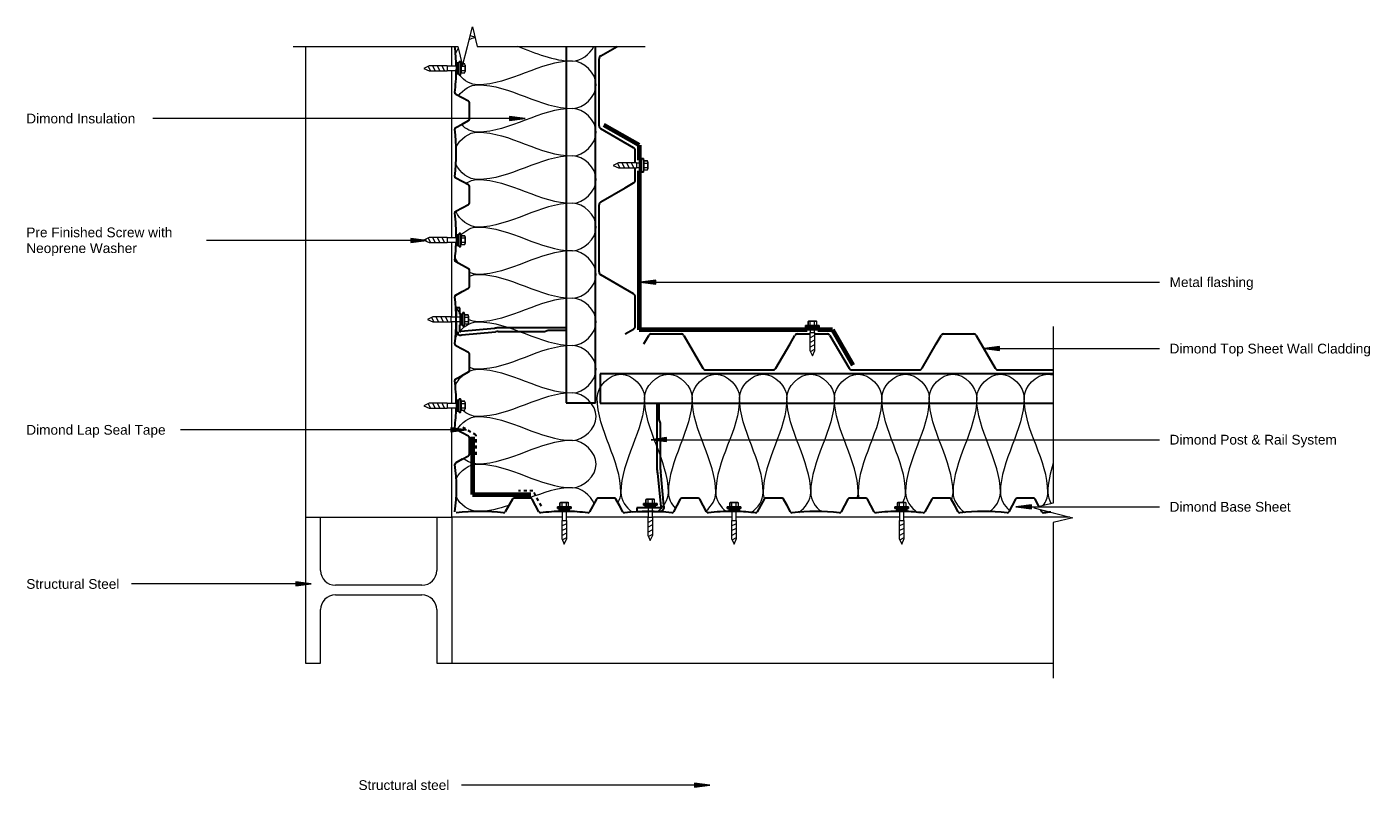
# Model space of a CAD drawing. Header units: millimetres. Extents: x -5292 to -3911, y 2774 to 3558.
import ezdxf

# ---------------------------------------------------------------- set-up
doc = ezdxf.new("R2010")
doc.units = ezdxf.units.MM
doc.linetypes.add('Dash', pattern=[6.35, 3.175, -3.175])
for name, color, linetype, lineweight in [('A-DETL', 7, 'Continuous', 18), ('A-DETL-GENF', 7, 'Continuous', 9), ('A-DETL-THIN', 7, 'Continuous', 9), ('G-ANNO-TEXT', 7, 'Continuous', 9)]:
    doc.layers.add(name, color=color, linetype=linetype, lineweight=lineweight)
doc.styles.add('Arial', font='arial.ttf', dxfattribs={"height": 10})

# ---------------------------------------------------------------- blocks, each defined once
blk = doc.blocks.new('Dimond AshGrid Section Post _ Rail System - Dimond AshGrid Section Post _ Rail System-1987204-ASC - Internal Corner Detail')
at = {"layer": 'A-DETL-GENF', "lineweight": 30}
for p, q in [((8.7, 112.7), (8.7, 43)), ((11, 94.2), (11, 112.7)), ((12.3, 90.6), (11, 94.2)), ((12.3, 43), (12.3, 90.6)), ((9.3, 39.1), (12.6, 4.6)), ((16, 5.6), (12.7, 40.1)), ((-5.5, 3.5), (-11.8, 3.5)), ((-11.8, 3.5), (-11.8, 0)), ((-11.8, 0), (-2.3, 0)), ((2.2, 0), (11.8, 0)), ((11.8, 3.5), (5.5, 3.5))]:
    blk.add_line(p, q, dxfattribs=at)
for centre, radius, start, end in [((22, 43), 13.2, 180, 197), ((22, 43), 9.64, 180, 197), ((11.8, 4.4), 4.36, 270, 17), ((11.8, 4.4), 0.816, 270, 17)]:
    blk.add_arc(centre, radius, start, end, dxfattribs=at)
blk = doc.blocks.new('Dimond AshGrid Section Post _ Rail System - Dimond AshGrid Section Post _ Rail System-V1-ASC - Internal Corner Detail')
at = {"layer": 'A-DETL-GENF', "lineweight": 30}
for p, q in [((8.7, 111.3), (8.7, 43)), ((11, 94.2), (11, 111.3)), ((12.3, 90.6), (11, 94.2)), ((12.3, 43), (12.3, 90.6)), ((9.3, 39.1), (12.6, 4.6)), ((16, 5.6), (12.7, 40.1)), ((-3.7, 3.5), (-11.8, 3.5)), ((-11.8, 3.5), (-11.8, 0)), ((-11.8, 0), (-0.4, 0)), ((4.1, 0), (11.8, 0)), ((11.8, 3.5), (7.3, 3.5))]:
    blk.add_line(p, q, dxfattribs=at)
for centre, radius, start, end in [((22, 43), 13.2, 180, 197), ((22, 43), 9.64, 180, 197), ((11.8, 4.4), 4.36, 270, 17), ((11.8, 4.4), 0.816, 270, 17)]:
    blk.add_arc(centre, radius, start, end, dxfattribs=at)
blk = doc.blocks.new('Dimond AshGrid Post _ Rail Base 2 - Dimond AshGrid Post _ Rail Base 2-2120777-ASC - Internal Corner Detail')
at = {"layer": 'A-DETL-GENF', "lineweight": 30}
for p, q in [((261.7, 0), (-104.2, 0)), ((261.7, -30), (261.7, 0)), ((-104.2, -30), (261.7, -30))]:
    blk.add_line(p, q, dxfattribs=at)
blk = doc.blocks.new('Dimond AshGrid Post _ Rail Base 2 - Dimond AshGrid Post _ Rail Base 2-2120724-ASC - Internal Corner Detail')
at = {"layer": 'A-DETL-GENF', "lineweight": 30}
for p, q in [((211.4, 0), (-253.5, 0)), ((-253.5, 0), (-253.5, -30)), ((-253.5, -30), (211.4, -30))]:
    blk.add_line(p, q, dxfattribs=at)
blk = doc.blocks.new('bb900 - Dimond Brownbuilt 900 roofing _specify thickness and coating_-2039566-ASC - Internal Corner Detail')
at = {"layer": 'A-DETL-GENF', "lineweight": 30}
for p, q in [((0, 26.8), (5, 35.4)), ((7.6, 37), (38.4, 37)), ((41, 35.4), (60.5, 1.9)), ((150, 26.8), (155, 35.4)), ((157.6, 37), (170.4, 37)), ((175.5, 37), (188.4, 37)), ((191, 35.4), (210.5, 1.9)), ((300, 26.8), (305, 35.4)), ((307.6, 37), (338.4, 37)), ((341, 35.4), (360.5, 1.9)), ((135.5, 1.9), (150, 26.8)), ((285.5, 1.9), (300, 26.8)), ((63.6, 0), (132.4, 0)), ((213.6, 0), (282.4, 0)), ((363.6, 0), (420.1, 0))]:
    blk.add_line(p, q, dxfattribs=at)
for centre, radius, start, end in [((7.7, 34), 3, 91.5404, 152.1895), ((38.3, 34), 3, 27.8105, 88.4596), ((157.7, 34), 3, 91.5404, 152.1895), ((188.3, 34), 3, 27.8105, 88.4596), ((307.6, 34), 3, 91.5404, 152.1895), ((338.3, 34), 3, 27.8105, 88.4596), ((63.6, 3.5), 3.5, 207.7904, 270), ((132.4, 3.5), 3.5, 270, 332.2096), ((213.6, 3.5), 3.5, 207.7904, 270), ((282.4, 3.5), 3.5, 270, 332.2096), ((363.6, 3.5), 3.5, 207.7904, 270)]:
    blk.add_arc(centre, radius, start, end, dxfattribs=at)
blk = doc.blocks.new('bb900 - Dimond Brownbuilt 900 roofing _specify thickness and coating_-2039830-ASC - Internal Corner Detail')
at = {"layer": 'A-DETL-GENF', "lineweight": 30}
for p, q in [((63.6, 0), (132.4, 0)), ((213.6, 0), (282.4, 0)), ((41, -35.4), (60.5, -1.9)), ((135.5, -1.9), (150, -26.8)), ((191, -35.4), (210.5, -1.9)), ((285.5, -1.9), (295.1, -18.4)), ((0, -26.8), (5, -35.4)), ((150, -26.8), (155, -35.4)), ((7.6, -37), (38.4, -37)), ((157.6, -37), (170.4, -37)), ((175.5, -37), (188.4, -37))]:
    blk.add_line(p, q, dxfattribs=at)
for centre, radius, start, end in [((63.6, -3.5), 3.5, 90, 152.2096), ((132.4, -3.5), 3.5, 27.7904, 90), ((213.6, -3.5), 3.5, 90, 152.2096), ((282.4, -3.5), 3.5, 27.7904, 90), ((7.7, -34), 3, 207.8105, 268.4596), ((38.3, -34), 3, 271.5404, 332.1895), ((157.7, -34), 3, 207.8105, 268.4596), ((188.3, -34), 3, 271.5404, 332.1895)]:
    blk.add_arc(centre, radius, start, end, dxfattribs=at)
blk = doc.blocks.new('Detail-Screws-12Gx45mmTek screw 30mm1 - Prefinished screw with neoprene washer-2067771-ASC - Internal Corner Detail')
at = {"layer": 'A-DETL-GENF'}
blk.add_hatch(color=256, dxfattribs=at).paths.add_polyline_path([(-5.5, 0), (5.5, 0), (5.5, 3), (-5.5, 3)])
for p, q in [((-4.5, 5), (-7, 4.5)), ((-7, 4.5), (-4.5, 5)), ((-7, 4.5), (-7, 3)), ((-7, 3), (-7, 4.5)), ((-7, 4.5), (7, 4.5)), ((-7, 3), (-5.5, 3)), ((-5.5, 3), (-7, 3)), ((5.5, 3), (-5.5, 3)), ((-5.5, 3), (-5.5, 0)), ((-5.5, 0), (5.5, 0)), ((-4.5, 8.7), (-4.5, 5)), ((-4.5, 5), (-4.5, 8.7)), ((-4.5, 5), (4.5, 5)), ((3.4, 9), (-3.4, 9)), ((-3.4, 9), (3.4, 9)), ((-2.3, 0), (-2.3, -2.5)), ((-2.3, 5), (-2.3, 8.7)), ((2.2, 5), (2.2, 8.7)), ((2.2, -2.5), (2.2, 0)), ((4.5, 5), (4.5, 8.7)), ((4.5, 5), (4.5, 8.7)), ((7, 4.5), (4.5, 5)), ((7, 4.5), (4.5, 5)), ((5.5, 3), (7, 3)), ((7, 3), (5.5, 3)), ((5.5, 0), (5.5, 3)), ((7, 3), (7, 4.5)), ((7, 4.5), (7, 3)), ((-2.3, -2.5), (-2.6, -2.5)), ((-2.6, -2.5), (-2.6, -21)), ((-2.6, -8), (2.5, -5.3)), ((-2.6, -12.8), (2.5, -10.1)), ((-2.3, -2.5), (2.2, -2.5)), ((2.5, -2.5), (2.2, -2.5)), ((2.5, -21), (2.5, -2.5)), ((-2.6, -17.6), (2.5, -14.9)), ((-2.6, -21), (0, -26.5)), ((-2, -22.2), (2.5, -19.8)), ((0, -26.5), (2.5, -21))]:
    blk.add_line(p, q, dxfattribs=at)
for centre, radius, start, end in [((-3.4, 6.9), 2.13, 90, 121.8908), ((-3.4, 6.9), 2.13, 58.1092, 121.8908), ((0, 1), 8.04, 73.7398, 106.2602), ((3.4, 6.9), 2.13, 58.1092, 121.8908), ((3.4, 6.9), 2.13, 58.1092, 90)]:
    blk.add_arc(centre, radius, start, end, dxfattribs=at)
blk = doc.blocks.new('Detail-Screws-12Gx45mmTek screw 30mm1 - Prefinished screw with neoprene washer-2085134-ASC - Internal Corner Detail')
at = {"layer": 'A-DETL-GENF'}
blk.add_hatch(color=256, dxfattribs=at).paths.add_polyline_path([(-5.5, 0), (5.5, 0), (5.5, 3), (-5.5, 3)])
for p, q in [((-4.5, 5), (-7, 4.5)), ((-7, 4.5), (-4.5, 5)), ((-7, 4.5), (-7, 3)), ((-7, 3), (-7, 4.5)), ((-7, 4.5), (7, 4.5)), ((-7, 3), (-5.5, 3)), ((-5.5, 3), (-7, 3)), ((5.5, 3), (-5.5, 3)), ((-5.5, 3), (-5.5, 0)), ((-5.5, 0), (5.5, 0)), ((-4.5, 8.7), (-4.5, 5)), ((-4.5, 5), (-4.5, 8.7)), ((-4.5, 5), (4.5, 5)), ((3.4, 9), (-3.4, 9)), ((-3.4, 9), (3.4, 9)), ((-2.3, 0), (-2.3, -9.5)), ((-2.3, 5), (-2.3, 8.7)), ((2.2, 5), (2.2, 8.7)), ((2.2, -9.5), (2.2, 0)), ((4.5, 5), (4.5, 8.7)), ((4.5, 5), (4.5, 8.7)), ((7, 4.5), (4.5, 5)), ((7, 4.5), (4.5, 5)), ((5.5, 3), (7, 3)), ((7, 3), (5.5, 3)), ((5.5, 0), (5.5, 3)), ((7, 3), (7, 4.5)), ((7, 4.5), (7, 3)), ((-2.3, -9.5), (-2.6, -9.5)), ((-2.6, -9.5), (-2.6, -28)), ((-2.6, -15), (2.5, -12.3)), ((-2.3, -9.5), (2.2, -9.5)), ((2.5, -9.5), (2.2, -9.5)), ((2.5, -28), (2.5, -9.5)), ((-2.6, -19.8), (2.5, -17.1)), ((-2.6, -24.7), (2.5, -22)), ((-2, -29.2), (2.5, -26.8)), ((-2.6, -28), (0, -33.5)), ((0, -33.5), (2.5, -28))]:
    blk.add_line(p, q, dxfattribs=at)
for centre, radius, start, end in [((-3.4, 6.9), 2.13, 90, 121.8908), ((-3.4, 6.9), 2.13, 58.1092, 121.8908), ((0, 1), 8.04, 73.7398, 106.2602), ((3.4, 6.9), 2.13, 58.1092, 121.8908), ((3.4, 6.9), 2.13, 58.1092, 90)]:
    blk.add_arc(centre, radius, start, end, dxfattribs=at)
blk = doc.blocks.new('Detail-Screws-12Gx45mmTek screw 30mm1 - Prefinished screw with neoprene washer-2085097-ASC - Internal Corner Detail')
at = {"layer": 'A-DETL-GENF'}
blk.add_hatch(color=256, dxfattribs=at).paths.add_polyline_path([(-5.5, 0), (5.5, 0), (5.5, 3), (-5.5, 3)])
for p, q in [((-4.5, 5), (-7, 4.5)), ((-7, 4.5), (-4.5, 5)), ((-7, 4.5), (-7, 3)), ((-7, 3), (-7, 4.5)), ((-7, 4.5), (7, 4.5)), ((-7, 3), (-5.5, 3)), ((-5.5, 3), (-7, 3)), ((5.5, 3), (-5.5, 3)), ((-5.5, 3), (-5.5, 0)), ((-5.5, 0), (5.5, 0)), ((-4.5, 8.7), (-4.5, 5)), ((-4.5, 5), (-4.5, 8.7)), ((-4.5, 5), (4.5, 5)), ((3.4, 9), (-3.4, 9)), ((-3.4, 9), (3.4, 9)), ((-2.3, 0), (-2.3, -9.2)), ((-2.3, 5), (-2.3, 8.7)), ((2.2, 5), (2.2, 8.7)), ((2.2, -9.2), (2.2, 0)), ((4.5, 5), (4.5, 8.7)), ((4.5, 5), (4.5, 8.7)), ((7, 4.5), (4.5, 5)), ((7, 4.5), (4.5, 5)), ((5.5, 3), (7, 3)), ((7, 3), (5.5, 3)), ((5.5, 0), (5.5, 3)), ((7, 3), (7, 4.5)), ((7, 4.5), (7, 3)), ((-2.3, -9.2), (-2.6, -9.2)), ((-2.6, -9.2), (-2.6, -27.7)), ((-2.6, -14.8), (2.5, -12.1)), ((-2.3, -9.2), (2.2, -9.2)), ((2.5, -9.2), (2.2, -9.2)), ((2.5, -27.7), (2.5, -9.2)), ((-2.6, -19.6), (2.5, -16.9)), ((-2.6, -24.4), (2.5, -21.7)), ((-2, -28.9), (2.5, -26.5)), ((-2.6, -27.7), (0, -33.2)), ((0, -33.2), (2.5, -27.7))]:
    blk.add_line(p, q, dxfattribs=at)
for centre, radius, start, end in [((-3.4, 6.9), 2.13, 90, 121.8908), ((-3.4, 6.9), 2.13, 58.1092, 121.8908), ((0, 1), 8.04, 73.7398, 106.2602), ((3.4, 6.9), 2.13, 58.1092, 121.8908), ((3.4, 6.9), 2.13, 58.1092, 90)]:
    blk.add_arc(centre, radius, start, end, dxfattribs=at)
blk = doc.blocks.new('dimondclad rib50 - Dimondclad Rib50 Cladding _specify thickness and coating_-2114538-ASC - Internal Corner Detail')
at = {"layer": 'A-DETL-GENF', "lineweight": 30}
for p, q in [((339, 0), (322, 0)), ((425, 0), (408, 0)), ((511, 0), (494, 0)), ((597, 0), (580, 0)), ((683, 0), (666, 0)), ((320.5, -0.9), (313.5, -13.9)), ((344, -7.4), (340.5, -0.9)), ((347.5, -13.9), (344, -7.4)), ((406.5, -0.9), (399.5, -13.9)), ((430, -7.4), (426.5, -0.9)), ((433.5, -13.9), (430, -7.4)), ((492.5, -0.9), (485.5, -13.9)), ((516, -7.4), (512.5, -0.9)), ((519.5, -13.9), (516, -7.4)), ((578.5, -0.9), (571.5, -13.9)), ((602, -7.4), (598.5, -0.9)), ((605.5, -13.9), (602, -7.4)), ((664.5, -0.9), (657.5, -13.9)), ((688, -7.4), (684.5, -0.9))]:
    blk.add_line(p, q, dxfattribs=at)
for centre, radius, start, end in [((322, -1.7), 1.72, 90, 152.2096), ((339, -1.7), 1.72, 27.7904, 90), ((408, -1.7), 1.72, 90, 152.2096), ((425, -1.7), 1.72, 27.7904, 90), ((494, -1.7), 1.72, 90, 152.2096), ((511, -1.7), 1.72, 27.7904, 90), ((580, -1.7), 1.72, 90, 152.2096), ((597, -1.7), 1.72, 27.7904, 90), ((666, -1.7), 1.72, 90, 152.2096), ((683, -1.7), 1.72, 27.7904, 90), ((287.5, -199), 185.6, 90.8907, 97.182), ((287.5, -199), 185.6, 82.5, 89.501), ((373.5, -199), 185.6, 82.5, 97.5), ((459.5, -199), 185.6, 89.5782, 97.5), ((459.5, -199), 185.6, 82.5, 88.1885), ((545.5, -199), 185.6, 82.5, 97.5), ((631.5, -199), 185.6, 90.1958, 97.5), ((631.5, -199), 185.6, 82.5, 88.8062), ((311.7, -13), 2.01, 270, 332.2096), ((349.3, -13), 2.01, 207.7904, 270), ((397.7, -13), 2.01, 270, 332.2096), ((435.3, -13), 2.01, 207.7904, 270), ((483.7, -13), 2.01, 270, 332.2096), ((521.3, -13), 2.01, 207.7904, 270), ((569.7, -13), 2.01, 270, 332.2096), ((607.3, -13), 2.01, 207.7904, 270), ((655.7, -13), 2.01, 270, 332.2096)]:
    blk.add_arc(centre, radius, start, end, dxfattribs=at)
blk = doc.blocks.new('dimondclad rib50 - Dimondclad Rib50 Cladding _specify thickness and coating_-V2-ASC - Internal Corner Detail')
at = {"layer": 'A-DETL-GENF', "lineweight": 30}
for p, q in [((81, 0), (64, 0)), ((167, 0), (150, 0)), ((253, 0), (236, 0)), ((339, 0), (322, 0)), ((425, 0), (408, 0)), ((511, 0), (494, 0)), ((3.5, -13.9), (0, -7.4)), ((62.5, -0.9), (55.5, -13.9)), ((86, -7.4), (82.5, -0.9)), ((89.5, -13.9), (86, -7.4)), ((148.5, -0.9), (141.5, -13.9)), ((172, -7.4), (168.5, -0.9)), ((175.5, -13.9), (172, -7.4)), ((234.5, -0.9), (227.5, -13.9)), ((258, -7.4), (254.5, -0.9)), ((261.5, -13.9), (258, -7.4)), ((320.5, -0.9), (313.5, -13.9)), ((344, -7.4), (340.5, -0.9)), ((347.5, -13.9), (344, -7.4)), ((406.5, -0.9), (399.5, -13.9)), ((430, -7.4), (426.5, -0.9)), ((433.5, -13.9), (430, -7.4)), ((492.5, -0.9), (485.5, -13.9)), ((516, -7.4), (512.5, -0.9)), ((516.6, -8.6), (516, -7.4)), ((519.5, -13.9), (518.3, -11.7))]:
    blk.add_line(p, q, dxfattribs=at)
for centre, radius, start, end in [((64, -1.7), 1.72, 90, 152.2096), ((81, -1.7), 1.72, 27.7904, 90), ((150, -1.7), 1.72, 90, 152.2096), ((167, -1.7), 1.72, 27.7904, 90), ((236, -1.7), 1.72, 90, 152.2096), ((253, -1.7), 1.72, 27.7904, 90), ((322, -1.7), 1.72, 90, 152.2096), ((339, -1.7), 1.72, 27.7904, 90), ((408, -1.7), 1.72, 90, 152.2096), ((425, -1.7), 1.72, 27.7904, 90), ((494, -1.7), 1.72, 90, 152.2096), ((511, -1.7), 1.72, 27.7904, 90), ((29.5, -199), 185.6, 90.6948, 97.5), ((29.5, -199), 185.6, 82.5, 89.3052), ((115.5, -199), 185.6, 82.5, 97.5), ((201.5, -199), 185.6, 90, 97.5), ((201.5, -199), 185.6, 82.5, 88.6103), ((287.5, -199), 185.6, 82.5, 97.5), ((373.5, -199), 185.6, 90, 97.5), ((373.5, -199), 185.6, 82.5, 88.6103), ((459.5, -199), 185.6, 82.5, 97.5), ((5.3, -13), 2.01, 207.7904, 270), ((53.7, -13), 2.01, 270, 332.2096), ((91.3, -13), 2.01, 207.7904, 270), ((139.7, -13), 2.01, 270, 332.2096), ((177.3, -13), 2.01, 207.7904, 270), ((225.7, -13), 2.01, 270, 332.2096), ((263.3, -13), 2.01, 207.7904, 270), ((311.7, -13), 2.01, 270, 332.2096), ((349.3, -13), 2.01, 207.7904, 270), ((397.7, -13), 2.01, 270, 332.2096), ((435.3, -13), 2.01, 207.7904, 270), ((483.7, -13), 2.01, 270, 332.2096), ((521.3, -13), 2.01, 207.7904, 270), ((545.5, -199), 185.6, 95.1729, 97.5)]:
    blk.add_arc(centre, radius, start, end, dxfattribs=at)
blk = doc.blocks.new('Break Line_dimond - Break Line_dimond-2040583-ASC - Internal Corner Detail')
at = {"layer": 'A-DETL-GENF'}
for p, q in [((5, 20), (0, 0)), ((10, 0), (5, 20)), ((-10, 0), (-169.9, 0)), ((-5, -20), (-10, 0)), ((0, 0), (-5, -20)), ((191.3, 0), (10, 0))]:
    blk.add_line(p, q, dxfattribs=at)
blk = doc.blocks.new('Detail-Screws-12Gx45mmTek screw 30mm1 - Prefinished screw with neoprene washer-V3-ASC - Internal Corner Detail')
at = {"layer": 'A-DETL-GENF'}
blk.add_hatch(color=256, dxfattribs=at).paths.add_polyline_path([(5.5, 3), (-5.5, 3), (-5.5, 0), (5.5, 0), (5.5, 1.5)])
for p, q in [((-4.5, 5), (-7, 4.5)), ((-7, 4.5), (-4.5, 5)), ((-7, 4.5), (-7, 3)), ((-7, 3), (-7, 4.5)), ((-7, 4.5), (7, 4.5)), ((-7, 3), (-5.5, 3)), ((-5.5, 3), (-7, 3)), ((5.5, 3), (-5.5, 3)), ((-5.5, 3), (-5.5, 0)), ((-5.5, 0), (5.5, 0)), ((-4.5, 8.7), (-4.5, 7)), ((-4.5, 7), (-4.5, 8.7)), ((-4.5, 6), (-4.5, 5)), ((-4.5, 5), (-4.5, 6)), ((-4.5, 5), (4.5, 5)), ((3.4, 9), (-3.4, 9)), ((-3.4, 9), (3.4, 9)), ((-2.3, 0), (-2.3, -9.2)), ((-2.3, 5), (-2.3, 8.7)), ((2.2, 5), (2.2, 8.7)), ((2.2, -9.2), (2.2, 0)), ((4.5, 5), (4.5, 8.7)), ((4.5, 5), (4.5, 8.7)), ((7, 4.5), (4.5, 5)), ((7, 4.5), (4.5, 5)), ((5.5, 3), (7, 3)), ((7, 3), (5.5, 3)), ((5.5, 0), (5.5, 3)), ((7, 3), (7, 4.5)), ((7, 4.5), (7, 3)), ((-2.3, -9.2), (-2.6, -9.2)), ((-2.6, -9.2), (-2.6, -27.7)), ((-2.6, -14.8), (2.5, -12.1)), ((-2.3, -9.2), (2.2, -9.2)), ((2.5, -9.2), (2.2, -9.2)), ((2.5, -27.7), (2.5, -9.2)), ((-2.6, -19.6), (2.5, -16.9)), ((-2.6, -24.4), (2.5, -21.7)), ((-2, -28.9), (2.5, -26.5)), ((-2.6, -27.7), (0, -33.2)), ((0, -33.2), (2.5, -27.7))]:
    blk.add_line(p, q, dxfattribs=at)
for centre, radius, start, end in [((-3.4, 6.9), 2.13, 90, 121.8908), ((-3.4, 6.9), 2.13, 58.1092, 121.8908), ((0, 1), 8.04, 73.7398, 106.2602), ((3.4, 6.9), 2.13, 58.1092, 121.8908), ((3.4, 6.9), 2.13, 58.1092, 90)]:
    blk.add_arc(centre, radius, start, end, dxfattribs=at)
blk = doc.blocks.new('Break Line_dimond - Break Line_dimond-2040765-ASC - Internal Corner Detail')
at = {"layer": 'A-DETL-GENF'}
for p, q in [((5, 20), (0, 0)), ((10, 0), (5, 20)), ((-10, 0), (-182.4, 0)), ((-5, -20), (-10, 0)), ((0, 0), (-5, -20)), ((178.8, 0), (10, 0))]:
    blk.add_line(p, q, dxfattribs=at)

msp = doc.modelspace()

# ---------------------------------------------------------------- hatches: boundary and pattern name
at = {"layer": 'G-ANNO-TEXT'}
for points in [[(-4781.1, 3463.8), (-4797, 3465.8), (-4797, 3461.7)], [(-4882.3, 3338.6), (-4898.2, 3340.7), (-4898.2, 3336.5)], [(-4663, 3295.8), (-4647.1, 3293.8), (-4647.1, 3297.9)], [(-4310.2, 3227.6), (-4294.4, 3225.5), (-4294.4, 3229.7)], [(-4841.3, 3144.2), (-4857.2, 3146.2), (-4857.2, 3142.1)], [(-4651.8, 3134.1), (-4635.9, 3132.1), (-4635.9, 3136.2)], [(-4277.5, 3065.2), (-4261.6, 3063.1), (-4261.6, 3067.3)], [(-5000.4, 2986), (-5016.2, 2988.1), (-5016.2, 2983.9)], [(-4591.5, 2779.5), (-4607.4, 2781.6), (-4607.4, 2777.5)]]:
    msp.add_hatch(color=256, dxfattribs=at).paths.add_polyline_path(points)

# ---------------------------------------------------------------- linework, layer by layer
at = {"layer": 'A-DETL', "lineweight": 70}
for p, q in [((-4664.2, 3436.3), (-4700.2, 3457.1)), ((-4664.2, 3436.3), (-4664.2, 3421.2)), ((-4664.2, 3410.2), (-4664.2, 3246.7)), ((-4491.8, 3246.7), (-4664.2, 3246.7)), ((-4465.8, 3246.7), (-4480.8, 3246.7)), ((-4465.8, 3246.7), (-4444.8, 3210.7)), ((-4835, 3136.9), (-4835, 3077.9)), ((-4835, 3077.9), (-4775.3, 3077.9))]:
    msp.add_line(p, q, dxfattribs=at)
at = {"layer": 'A-DETL', "linetype": 'Dash', "lineweight": 30}
for p, q in [((-4831.3, 3138.8), (-4846.4, 3147.5)), ((-4831.3, 3118.6), (-4831.3, 3138.8)), ((-4773, 3081.7), (-4787.7, 3081.7)), ((-4764.4, 3065.8), (-4773, 3081.7))]:
    msp.add_line(p, q, dxfattribs=at)
at = {"layer": 'A-DETL', "lineweight": 30}
for p, q in [((-4845.7, 3114.1), (-4852, 3110.4)), ((-4797.7, 3066.6), (-4801.5, 3060)), ((-4793.9, 3073), (-4797.7, 3066.6)), ((-4775.5, 3073.9), (-4792.4, 3073.9)), ((-4770.4, 3066.5), (-4773.9, 3073))]:
    msp.add_line(p, q, dxfattribs=at)
for centre, radius, start, end in [((-4851.1, 3108.7), 2.01, 117.7904, 180), ((-5037.1, 3084.4), 185.6, 352.5, 7.5), ((-4792.4, 3072.2), 1.72, 90, 152.2096), ((-4775.5, 3072.2), 1.72, 27.7904, 90), ((-4827.5, 2874.9), 185.6, 82.5, 97.5), ((-4803.3, 3060.9), 2.01, 270, 332.2096)]:
    msp.add_arc(centre, radius, start, end, dxfattribs=at)
at = {"layer": 'A-DETL'}
for points in [[(-4852.6, 3530.4), (-4851.8, 3532.2), (-4850.8, 3533.9), (-4849.7, 3535.5)], [(-4838.4, 3545), (-4836.4, 3546), (-4834.4, 3546.6), (-4832.4, 3546.9)], [(-4832.6, 3547.3), (-4834.2, 3547.6), (-4835.8, 3548.1), (-4837.4, 3548.7)], [(-4788.9, 3537.9), (-4770.3, 3531), (-4751.9, 3522.8), (-4732.5, 3522.8)], [(-4732.5, 3522.8), (-4724, 3522.8), (-4714.8, 3529.4), (-4710.5, 3537.8)], [(-4732.5, 3522.8), (-4765.9, 3522.8), (-4796.4, 3498.4), (-4829.8, 3498.4)], [(-4732.5, 3474.1), (-4721, 3474.1), (-4695.3, 3498.4), (-4721, 3522.8), (-4732.5, 3522.8)], [(-4848.7, 3508.7), (-4849, 3509.1), (-4849.2, 3509.4), (-4849.5, 3509.7)], [(-4829.8, 3498.4), (-4836.5, 3498.4), (-4843.5, 3502.5), (-4848.4, 3508.3)], [(-4849.5, 3487.2), (-4844.7, 3493.7), (-4837, 3498.4), (-4829.8, 3498.4)], [(-4829.8, 3498.4), (-4796.4, 3498.4), (-4765.9, 3474.1), (-4732.5, 3474.1)], [(-4732.5, 3474.1), (-4765.9, 3474.1), (-4796.4, 3449.8), (-4829.8, 3449.8)], [(-4732.5, 3425.4), (-4721, 3425.4), (-4695.3, 3449.8), (-4721, 3474.1), (-4732.5, 3474.1)], [(-4829.8, 3449.8), (-4835.7, 3449.8), (-4841.9, 3452.9), (-4846.6, 3457.6)], [(-4852, 3434.4), (-4847.8, 3442.9), (-4838.4, 3449.8), (-4829.8, 3449.8)], [(-4829.8, 3449.8), (-4796.4, 3449.8), (-4765.9, 3425.4), (-4732.5, 3425.4)], [(-4732.5, 3425.4), (-4765.9, 3425.4), (-4796.4, 3401.1), (-4829.8, 3401.1)], [(-4732.5, 3376.8), (-4721, 3376.8), (-4695.3, 3401.1), (-4721, 3425.4), (-4732.5, 3425.4)], [(-4829.8, 3401.1), (-4838.6, 3401.1), (-4848.1, 3408.2), (-4852.2, 3416.9)], [(-4841.8, 3397.1), (-4838, 3399.6), (-4833.9, 3401.1), (-4829.8, 3401.1)], [(-4829.8, 3401.1), (-4796.4, 3401.1), (-4765.9, 3376.8), (-4732.5, 3376.8)], [(-4732.5, 3376.8), (-4765.9, 3376.8), (-4796.4, 3352.4), (-4829.8, 3352.4)], [(-4732.5, 3328.1), (-4721, 3328.1), (-4695.3, 3352.4), (-4721, 3376.8), (-4732.5, 3376.8)], [(-4829.8, 3352.4), (-4838.7, 3352.4), (-4848.4, 3359.7), (-4852.3, 3368.6)], [(-4846.9, 3344.2), (-4842.2, 3349.1), (-4835.8, 3352.4), (-4829.8, 3352.4)], [(-4829.8, 3352.4), (-4796.4, 3352.4), (-4765.9, 3328.1), (-4732.5, 3328.1)], [(-4849.5, 3315.1), (-4851, 3317.1), (-4852.2, 3319.4), (-4853, 3321.7)], [(-4732.5, 3328.1), (-4765.9, 3328.1), (-4796.4, 3303.8), (-4829.8, 3303.8)], [(-4732.5, 3279.4), (-4721, 3279.4), (-4695.3, 3303.8), (-4721, 3328.1), (-4732.5, 3328.1)], [(-4829.8, 3303.8), (-4832.6, 3303.8), (-4835.5, 3304.5), (-4838.3, 3305.8)], [(-4838.3, 3301.8), (-4835.5, 3303), (-4832.6, 3303.8), (-4829.8, 3303.8)], [(-4829.8, 3303.8), (-4796.4, 3303.8), (-4765.9, 3279.4), (-4732.5, 3279.4)], [(-4732.5, 3279.4), (-4765.9, 3279.4), (-4796.4, 3255.1), (-4829.8, 3255.1)], [(-4732.5, 3230.8), (-4721, 3230.8), (-4695.3, 3255.1), (-4721, 3279.4), (-4732.5, 3279.4)], [(-4846.6, 3263), (-4849.1, 3265.5), (-4851.2, 3268.5), (-4852.5, 3271.7)], [(-4852.9, 3237.6), (-4849.4, 3247.1), (-4839.1, 3255.1), (-4829.8, 3255.1)], [(-4829.8, 3255.1), (-4832.9, 3255.1), (-4836.1, 3256), (-4839.1, 3257.5)], [(-4829.8, 3255.1), (-4796.4, 3255.1), (-4765.9, 3230.8), (-4732.5, 3230.8)], [(-4732.5, 3230.8), (-4765.9, 3230.8), (-4796.4, 3206.4), (-4829.8, 3206.4)], [(-4732.5, 3182.1), (-4721, 3182.1), (-4695.3, 3206.4), (-4721, 3230.8), (-4732.5, 3230.8)], [(-4838.6, 3204.3), (-4835.8, 3205.6), (-4832.8, 3206.4), (-4829.8, 3206.4)], [(-4829.8, 3206.4), (-4832.6, 3206.4), (-4835.5, 3207.2), (-4838.3, 3208.4)], [(-4829.8, 3206.4), (-4796.4, 3206.4), (-4765.9, 3182.1), (-4732.5, 3182.1)], [(-4852.8, 3189.1), (-4850.9, 3194.2), (-4847.1, 3198.8), (-4842.5, 3202)], [(-4707.1, 3177), (-4707.1, 3188.5), (-4682.8, 3214.2), (-4658.5, 3188.5), (-4658.5, 3177)], [(-4658.5, 3177), (-4658.5, 3188.5), (-4634.1, 3214.2), (-4609.8, 3188.5), (-4609.8, 3177)], [(-4609.8, 3177), (-4609.8, 3188.5), (-4585.5, 3214.2), (-4561.1, 3188.5), (-4561.1, 3177)], [(-4561.1, 3177), (-4561.1, 3188.5), (-4536.8, 3214.2), (-4512.5, 3188.5), (-4512.5, 3177)], [(-4512.5, 3177), (-4512.5, 3188.5), (-4488.1, 3214.2), (-4463.8, 3188.5), (-4463.8, 3177)], [(-4463.8, 3177), (-4463.8, 3188.5), (-4439.5, 3214.2), (-4415.1, 3188.5), (-4415.1, 3177)], [(-4415.1, 3177), (-4415.1, 3188.5), (-4390.8, 3214.2), (-4366.5, 3188.5), (-4366.5, 3177)], [(-4366.5, 3177), (-4366.5, 3188.5), (-4342.1, 3214.2), (-4317.8, 3188.5), (-4317.8, 3177)], [(-4317.8, 3177), (-4317.8, 3188.5), (-4293.5, 3214.2), (-4269.1, 3188.5), (-4269.1, 3177)], [(-4732.5, 3182.1), (-4765.9, 3182.1), (-4796.4, 3157.8), (-4829.8, 3157.8)], [(-4732.5, 3133.4), (-4721, 3133.4), (-4695.3, 3157.8), (-4721, 3182.1), (-4732.5, 3182.1)], [(-4682.8, 3079.7), (-4682.8, 3113.1), (-4707.1, 3143.6), (-4707.1, 3177)], [(-4658.5, 3177), (-4658.5, 3143.6), (-4682.8, 3113.1), (-4682.8, 3079.7)], [(-4634.1, 3079.7), (-4634.1, 3113.1), (-4658.5, 3143.6), (-4658.5, 3177)], [(-4609.8, 3177), (-4609.8, 3143.6), (-4634.1, 3113.1), (-4634.1, 3079.7)], [(-4585.5, 3079.7), (-4585.5, 3113.1), (-4609.8, 3143.6), (-4609.8, 3177)], [(-4561.1, 3177), (-4561.1, 3143.6), (-4585.5, 3113.1), (-4585.5, 3079.7)], [(-4536.8, 3079.7), (-4536.8, 3113.1), (-4561.1, 3143.6), (-4561.1, 3177)], [(-4512.5, 3177), (-4512.5, 3143.6), (-4536.8, 3113.1), (-4536.8, 3079.7)], [(-4488.1, 3079.7), (-4488.1, 3113.1), (-4512.5, 3143.6), (-4512.5, 3177)], [(-4463.8, 3177), (-4463.8, 3143.6), (-4488.1, 3113.1), (-4488.1, 3079.7)], [(-4439.5, 3079.7), (-4439.5, 3113.1), (-4463.8, 3143.6), (-4463.8, 3177)], [(-4415.1, 3177), (-4415.1, 3143.6), (-4439.5, 3113.1), (-4439.5, 3079.7)], [(-4390.8, 3079.7), (-4390.8, 3113.1), (-4415.1, 3143.6), (-4415.1, 3177)], [(-4366.5, 3177), (-4366.5, 3143.6), (-4390.8, 3113.1), (-4390.8, 3079.7)], [(-4342.1, 3079.7), (-4342.1, 3113.1), (-4366.5, 3143.6), (-4366.5, 3177)], [(-4317.8, 3177), (-4317.8, 3143.6), (-4342.1, 3113.1), (-4342.1, 3079.7)], [(-4293.5, 3079.7), (-4293.5, 3113.1), (-4317.8, 3143.6), (-4317.8, 3177)], [(-4269.1, 3177), (-4269.1, 3143.6), (-4293.5, 3113.1), (-4293.5, 3079.7)], [(-4244.8, 3079.7), (-4244.8, 3113.1), (-4269.1, 3143.6), (-4269.1, 3177)], [(-4851.8, 3172.7), (-4851.8, 3172.8), (-4851.8, 3172.8), (-4851.8, 3172.9)], [(-4829.8, 3157.8), (-4835.2, 3157.8), (-4840.8, 3160.4), (-4845.3, 3164.5)], [(-4851.1, 3144), (-4846.6, 3151.8), (-4837.9, 3157.8), (-4829.8, 3157.8)], [(-4829.8, 3157.8), (-4796.4, 3157.8), (-4765.9, 3133.4), (-4732.5, 3133.4)], [(-4732.5, 3133.4), (-4765.9, 3133.4), (-4796.4, 3109.1), (-4829.8, 3109.1)], [(-4732.5, 3084.8), (-4721, 3084.8), (-4695.3, 3109.1), (-4721, 3133.4), (-4732.5, 3133.4)], [(-4851.9, 3093.8), (-4847.7, 3102.3), (-4838.4, 3109.1), (-4829.8, 3109.1)], [(-4829.8, 3109.1), (-4834.8, 3109.1), (-4839.9, 3111.3), (-4844.2, 3114.8)], [(-4829.8, 3109.1), (-4796.4, 3109.1), (-4765.9, 3084.8), (-4732.5, 3084.8)], [(-4239.3, 3110.1), (-4242.5, 3100.1), (-4244.8, 3090), (-4244.8, 3079.7)], [(-4732.5, 3084.8), (-4748, 3084.8), (-4762.8, 3079.5), (-4777.6, 3073.9)], [(-4710.1, 3068.6), (-4714.2, 3077.3), (-4723.7, 3084.8), (-4732.5, 3084.8)], [(-4685.9, 3069.3), (-4684, 3072.7), (-4682.8, 3076.2), (-4682.8, 3079.7)], [(-4682.8, 3079.7), (-4682.8, 3072.3), (-4677.8, 3064.3), (-4670.9, 3059.6)], [(-4645.4, 3060.1), (-4638.9, 3064.8), (-4634.1, 3072.5), (-4634.1, 3079.7)], [(-4634.1, 3079.7), (-4634.1, 3074.1), (-4631.3, 3068.3), (-4627, 3063.7)], [(-4595.5, 3061), (-4589.6, 3065.8), (-4585.5, 3073), (-4585.5, 3079.7)], [(-4585.5, 3079.7), (-4585.5, 3072.6), (-4580.8, 3065), (-4574.4, 3060.2)], [(-4549.2, 3059.2), (-4542.1, 3063.9), (-4536.8, 3072.1), (-4536.8, 3079.7)], [(-4536.8, 3079.7), (-4536.8, 3077.6), (-4536.4, 3075.5), (-4535.7, 3073.4)], [(-4500.3, 3059.5), (-4493.3, 3064.2), (-4488.1, 3072.2), (-4488.1, 3079.7)], [(-4488.1, 3079.7), (-4488.1, 3072.6), (-4483.5, 3065), (-4477.1, 3060.2)], [(-4440.4, 3073.9), (-4439.8, 3075.8), (-4439.5, 3077.8), (-4439.5, 3079.7)], [(-4439.5, 3079.7), (-4439.5, 3077.8), (-4439.1, 3075.8), (-4438.5, 3073.9)], [(-4393.7, 3069.5), (-4391.9, 3072.8), (-4390.8, 3076.3), (-4390.8, 3079.7)], [(-4390.8, 3079.7), (-4390.8, 3072.2), (-4385.6, 3064.1), (-4378.5, 3059.4)], [(-4343.6, 3072.6), (-4342.7, 3074.9), (-4342.1, 3077.3), (-4342.1, 3079.7)], [(-4342.1, 3079.7), (-4342.1, 3072.2), (-4336.9, 3064), (-4329.8, 3059.3)], [(-4304.6, 3060.2), (-4298.1, 3065), (-4293.5, 3072.6), (-4293.5, 3079.7)], [(-4293.5, 3079.7), (-4293.5, 3073.2), (-4289.6, 3066.3), (-4284.1, 3061.5)], [(-4249.8, 3066.2), (-4246.7, 3070.4), (-4244.8, 3075.1), (-4244.8, 3079.7)], [(-4244.8, 3079.7), (-4244.8, 3075.9), (-4243.5, 3072), (-4241.3, 3068.4)], [(-4829.8, 3060.4), (-4838.4, 3060.4), (-4847.7, 3067.2), (-4851.9, 3075.7)], [(-4797.7, 3066.6), (-4808.2, 3063.1), (-4818.9, 3060.4), (-4829.8, 3060.4)], [(-4401.8, 3060.2), (-4401.3, 3060.7), (-4400.7, 3061.1), (-4400.2, 3061.6)]]:
    msp.add_open_spline(points, degree=3, dxfattribs=at)
msp.add_open_spline([(-4269.1, 3177), (-4269.1, 3188.5), (-4255.1, 3203.3), (-4241.1, 3201.1), (-4239.2, 3200.5)], degree=3, knots=[0, 0, 0, 0, 1.414214, 1.632441, 1.632441, 1.632441, 1.632441], dxfattribs=at)
at = {"layer": 'A-DETL-THIN'}
for p, q in [((-5006.3, 3537.8), (-5006.3, 3054.7)), ((-4856.3, 3517.5), (-4856.3, 3537.8)), ((-4856.3, 3341.3), (-4856.3, 3513)), ((-4839.2, 3481.6), (-4852.2, 3488.6)), ((-4838.3, 3463.2), (-4838.3, 3480.1)), ((-4852.2, 3454.6), (-4845.7, 3458.1)), ((-4845.7, 3458.1), (-4839.2, 3461.6)), ((-4839.2, 3395.6), (-4852.2, 3402.6)), ((-4838.3, 3377.2), (-4838.3, 3394.1)), ((-4852.2, 3368.6), (-4845.7, 3372.1)), ((-4845.7, 3372.1), (-4839.2, 3375.6)), ((-4856.3, 3259.8), (-4856.3, 3336.8)), ((-4839.2, 3309.6), (-4852.2, 3316.6)), ((-4838.3, 3291.2), (-4838.3, 3308.1)), ((-4845.7, 3286.1), (-4839.2, 3289.6)), ((-4852.2, 3282.6), (-4845.7, 3286.1)), ((-4856.3, 3171.3), (-4856.3, 3255.3)), ((-4839.2, 3223.6), (-4852.2, 3230.6)), ((-4838.3, 3205.2), (-4838.3, 3222.1)), ((-4852.2, 3196.6), (-4845.7, 3200.1)), ((-4845.7, 3200.1), (-4839.2, 3203.6)), ((-4856.3, 3054.7), (-4856.3, 3166.8)), ((-4839.2, 3137.6), (-4852.2, 3144.6)), ((-4707.9, 3073), (-4714.9, 3060)), ((-4689.4, 3073.9), (-4706.4, 3073.9)), ((-4684.4, 3066.5), (-4687.9, 3073)), ((-4680.9, 3060), (-4684.4, 3066.5)), ((-4621.9, 3073), (-4628.9, 3060)), ((-4603.4, 3073.9), (-4620.4, 3073.9)), ((-4598.4, 3066.5), (-4601.9, 3073)), ((-4594.9, 3060), (-4598.4, 3066.5)), ((-4535.9, 3073), (-4542.9, 3060)), ((-4517.4, 3073.9), (-4534.4, 3073.9)), ((-4512.4, 3066.5), (-4515.9, 3073)), ((-4508.9, 3060), (-4512.4, 3066.5)), ((-4449.9, 3073), (-4456.9, 3060)), ((-4431.4, 3073.9), (-4448.4, 3073.9)), ((-4426.4, 3066.5), (-4429.9, 3073)), ((-4422.9, 3060), (-4426.4, 3066.5)), ((-4363.9, 3073), (-4370.9, 3060)), ((-4345.4, 3073.9), (-4362.4, 3073.9)), ((-4340.4, 3066.5), (-4343.9, 3073)), ((-4336.9, 3060), (-4340.4, 3066.5)), ((-4277.9, 3073), (-4284.9, 3060)), ((-4259.4, 3073.9), (-4276.4, 3073.9)), ((-4254.4, 3066.5), (-4257.9, 3073)), ((-4253.8, 3065.3), (-4254.4, 3066.5)), ((-5006.3, 3054.7), (-5006.3, 2904.7)), ((-5006.3, 3054.7), (-4856.3, 3054.7)), ((-4990.9, 2999.9), (-4990.9, 3054.7)), ((-4871.7, 3054.7), (-4871.7, 2999.9)), ((-4743.2, 3054.7), (-4856.3, 3054.7)), ((-4856.3, 3054.7), (-4856.3, 2904.7)), ((-4655, 3054.7), (-4738.7, 3054.7)), ((-4568.9, 3054.7), (-4650.5, 3054.7)), ((-4396.9, 3054.7), (-4564.4, 3054.7)), ((-4222.3, 3054.7), (-4392.4, 3054.7)), ((-4250.9, 3060), (-4252.1, 3062.2)), ((-4886.9, 2984.7), (-4975.7, 2984.7)), ((-4975.7, 2974.8), (-4886.9, 2974.8)), ((-4990.9, 2904.7), (-4990.9, 2959.6)), ((-4871.7, 2959.6), (-4871.7, 2904.7)), ((-5006.3, 2904.7), (-4990.9, 2904.7)), ((-4871.7, 2904.7), (-4856.3, 2904.7)), ((-4856.3, 2904.7), (-4239.2, 2904.7))]:
    msp.add_line(p, q, dxfattribs=at)
for centre, radius, start, end in [((-5037.3, 3514.6), 185.6, 0.8929, 7.1824), ((-5037.3, 3514.6), 185.6, 352.5, 359.9335), ((-4851.3, 3490.4), 2.01, 180, 242.2096), ((-4840, 3480.1), 1.72, 0, 62.2096), ((-4851.3, 3452.9), 2.01, 117.7904, 180), ((-5037.3, 3428.6), 185.6, 352.5, 7.5), ((-4840, 3463.2), 1.72, 297.7904, 0), ((-4851.3, 3404.4), 2.01, 180, 242.2096), ((-4840, 3394.1), 1.72, 0, 62.2096), ((-4840, 3377.2), 1.72, 297.7904, 0), ((-4851.3, 3366.9), 2.01, 117.7904, 180), ((-5037.3, 3342.6), 185.6, 0.0665, 7.5), ((-5037.3, 3342.6), 185.6, 359.5771, 359.9335), ((-5037.3, 3342.6), 185.6, 352.5, 358.1839), ((-4851.3, 3318.4), 2.01, 180, 242.2096), ((-4840, 3308.1), 1.72, 0, 62.2096), ((-4840, 3291.2), 1.72, 297.7904, 0), ((-4851.3, 3280.9), 2.01, 117.7904, 180), ((-5037.3, 3256.6), 185.6, 0.9928, 7.5), ((-5037.3, 3256.6), 185.6, 352.5, 359.5996), ((-4851.3, 3232.4), 2.01, 180, 242.2096), ((-4840, 3222.1), 1.72, 360, 62.2096), ((-4840, 3205.2), 1.72, 297.7904, 360), ((-4851.3, 3194.9), 2.01, 117.7904, 180), ((-5037.3, 3170.6), 185.6, 0.1963, 7.5), ((-5037.3, 3170.6), 185.6, 352.5, 358.8031), ((-4851.3, 3146.4), 2.01, 180, 242.2096), ((-4840, 3136.1), 1.72, 360, 62.2096), ((-4706.4, 3072.2), 1.72, 90, 152.2096), ((-4689.4, 3072.2), 1.72, 27.7904, 90), ((-4620.4, 3072.2), 1.72, 90, 152.2096), ((-4603.4, 3072.2), 1.72, 27.7904, 90), ((-4534.4, 3072.2), 1.72, 90, 152.2096), ((-4517.4, 3072.2), 1.72, 27.7904, 90), ((-4448.4, 3072.2), 1.72, 90, 152.2096), ((-4431.4, 3072.2), 1.72, 27.7904, 90), ((-4362.4, 3072.2), 1.72, 90, 152.2096), ((-4345.4, 3072.2), 1.72, 27.7904, 90), ((-4276.4, 3072.2), 1.72, 90, 152.2096), ((-4259.4, 3072.2), 1.72, 27.7904, 90), ((-4716.7, 3060.9), 2.01, 270, 332.2096), ((-4679.2, 3060.9), 2.01, 207.7904, 270), ((-4654.9, 2874.9), 185.6, 90.0189, 97.5), ((-4654.9, 2874.9), 185.6, 82.5, 88.6257), ((-4630.7, 3060.9), 2.01, 270, 332.2096), ((-4593.2, 3060.9), 2.01, 207.7904, 270), ((-4568.9, 2874.9), 185.6, 90, 97.5), ((-4568.9, 2874.9), 185.6, 82.5, 88.6068), ((-4544.7, 3060.9), 2.01, 270, 332.2096), ((-4507.2, 3060.9), 2.01, 207.7904, 270), ((-4482.9, 2874.9), 185.6, 82.5, 97.5), ((-4458.7, 3060.9), 2.01, 270, 332.2096), ((-4421.2, 3060.9), 2.01, 207.7904, 270), ((-4396.9, 2874.9), 185.6, 90, 97.5), ((-4396.9, 2874.9), 185.6, 82.5, 88.6068), ((-4372.7, 3060.9), 2.01, 270, 332.2096), ((-4335.2, 3060.9), 2.01, 207.7904, 270), ((-4310.9, 2874.9), 185.6, 82.5, 97.5), ((-4286.7, 3060.9), 2.01, 270, 332.2096), ((-4249.2, 3060.9), 2.01, 207.7904, 270), ((-4224.9, 2874.9), 185.6, 95.2481, 97.5), ((-4975.7, 2999.9), 15.2, 180, 270), ((-4886.9, 2999.9), 15.2, 270, 0), ((-4975.7, 2959.6), 15.2, 90, 180), ((-4886.9, 2959.6), 15.2, 0, 90)]:
    msp.add_arc(centre, radius, start, end, dxfattribs=at)
at = {"layer": 'G-ANNO-TEXT'}
for p, q in [((-4781.1, 3463.8), (-5162.9, 3463.8)), ((-4781.1, 3463.8), (-4797, 3465.8)), ((-4797, 3465.8), (-4797, 3461.7)), ((-4797, 3461.7), (-4781.1, 3463.8)), ((-4882.3, 3338.6), (-5107.9, 3338.6)), ((-4882.3, 3338.6), (-4898.2, 3340.7)), ((-4898.2, 3340.7), (-4898.2, 3336.5)), ((-4898.2, 3336.5), (-4882.3, 3338.6)), ((-4647.1, 3297.9), (-4663, 3295.8)), ((-4663, 3295.8), (-4647.1, 3293.8)), ((-4663, 3295.8), (-4130.1, 3295.8)), ((-4647.1, 3293.8), (-4647.1, 3297.9)), ((-4294.4, 3229.7), (-4310.2, 3227.6)), ((-4310.2, 3227.6), (-4294.4, 3225.5)), ((-4310.2, 3227.6), (-4130.1, 3227.6)), ((-4294.4, 3225.5), (-4294.4, 3229.7)), ((-4841.3, 3144.2), (-5134.7, 3144.2)), ((-4841.3, 3144.2), (-4857.2, 3146.2)), ((-4857.2, 3146.2), (-4857.2, 3142.1)), ((-4857.2, 3142.1), (-4841.3, 3144.2)), ((-4635.9, 3136.2), (-4651.8, 3134.1)), ((-4635.9, 3132.1), (-4635.9, 3136.2)), ((-4651.8, 3134.1), (-4635.9, 3132.1)), ((-4651.8, 3134.1), (-4130.1, 3134.1)), ((-4261.6, 3067.3), (-4277.5, 3065.2)), ((-4261.6, 3063.1), (-4261.6, 3067.3)), ((-4277.5, 3065.2), (-4261.6, 3063.1)), ((-4277.5, 3065.2), (-4130.1, 3065.2)), ((-5157.2, 2986), (-5184.8, 2986)), ((-5000.4, 2986), (-5157.2, 2986)), ((-5000.4, 2986), (-5016.2, 2988.1)), ((-5016.2, 2988.1), (-5016.2, 2983.9)), ((-5016.2, 2983.9), (-5000.4, 2986)), ((-4816.4, 2779.5), (-4846.3, 2779.5)), ((-4591.5, 2779.5), (-4816.4, 2779.5)), ((-4591.5, 2779.5), (-4607.4, 2781.6)), ((-4607.4, 2781.6), (-4607.4, 2777.5)), ((-4607.4, 2777.5), (-4591.5, 2779.5))]:
    msp.add_line(p, q, dxfattribs=at)

# ---------------------------------------------------------------- block references
at = {"layer": 'A-DETL-GENF'}
for name, p, rotation in [('Break Line_dimond - Break Line_dimond-2040765-ASC - Internal Corner Detail', (-4840.2, 3537.8), 180), ('Detail-Screws-12Gx45mmTek screw 30mm1 - Prefinished screw with neoprene washer-V3-ASC - Internal Corner Detail', (-4851.7, 3515.3), 269.9999999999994), ('Detail-Screws-12Gx45mmTek screw 30mm1 - Prefinished screw with neoprene washer-2067771-ASC - Internal Corner Detail', (-4664.2, 3415.7), 269.9999999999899), ('Detail-Screws-12Gx45mmTek screw 30mm1 - Prefinished screw with neoprene washer-2085097-ASC - Internal Corner Detail', (-4851.7, 3339), 269.9999999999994), ('Detail-Screws-12Gx45mmTek screw 30mm1 - Prefinished screw with neoprene washer-2085097-ASC - Internal Corner Detail', (-4848.1, 3257.6), 269.9999999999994), ('Break Line_dimond - Break Line_dimond-2040583-ASC - Internal Corner Detail', (-4239.2, 3059), 90.00000000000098), ('Detail-Screws-12Gx45mmTek screw 30mm1 - Prefinished screw with neoprene washer-2085097-ASC - Internal Corner Detail', (-4851.7, 3169), 269.9999999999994)]:
    msp.add_blockref(name, p, dxfattribs=dict(at, rotation=rotation))
at = {"layer": 'A-DETL-GENF', "lineweight": 30}
for name, p, rotation in [('dimondclad rib50 - Dimondclad Rib50 Cladding _specify thickness and coating_-2114538-ASC - Internal Corner Detail', (-4838.3, 3802.1), 269.9999999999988), ('Dimond AshGrid Post _ Rail Base 2 - Dimond AshGrid Post _ Rail Base 2-2120777-ASC - Internal Corner Detail', (-4708.9, 3433.7), 269.9999999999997), ('bb900 - Dimond Brownbuilt 900 roofing _specify thickness and coating_-2039830-ASC - Internal Corner Detail', (-4705.2, 3242.7), 89.99999999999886), ('Dimond AshGrid Section Post _ Rail System - Dimond AshGrid Section Post _ Rail System-1987204-ASC - Internal Corner Detail', (-4851.7, 3257.6), 269.9999999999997)]:
    msp.add_blockref(name, p, dxfattribs=dict(at, rotation=rotation))
at = {"layer": 'A-DETL-GENF'}
for name, p in [('Detail-Screws-12Gx45mmTek screw 30mm1 - Prefinished screw with neoprene washer-2067771-ASC - Internal Corner Detail', (-4486.3, 3246.7)), ('Detail-Screws-12Gx45mmTek screw 30mm1 - Prefinished screw with neoprene washer-2085134-ASC - Internal Corner Detail', (-4740.9, 3060.5)), ('Detail-Screws-12Gx45mmTek screw 30mm1 - Prefinished screw with neoprene washer-2085134-ASC - Internal Corner Detail', (-4652.7, 3064)), ('Detail-Screws-12Gx45mmTek screw 30mm1 - Prefinished screw with neoprene washer-2085134-ASC - Internal Corner Detail', (-4566.7, 3060.5)), ('Detail-Screws-12Gx45mmTek screw 30mm1 - Prefinished screw with neoprene washer-2085134-ASC - Internal Corner Detail', (-4394.7, 3060.5))]:
    msp.add_blockref(name, p, dxfattribs=at)
at = {"layer": 'A-DETL-GENF', "lineweight": 30}
for name, p in [('bb900 - Dimond Brownbuilt 900 roofing _specify thickness and coating_-2039566-ASC - Internal Corner Detail', (-4659.3, 3205.7)), ('Dimond AshGrid Post _ Rail Base 2 - Dimond AshGrid Post _ Rail Base 2-2120724-ASC - Internal Corner Detail', (-4450.7, 3201.7)), ('Dimond AshGrid Section Post _ Rail System - Dimond AshGrid Section Post _ Rail System-V1-ASC - Internal Corner Detail', (-4654.6, 3060.5)), ('dimondclad rib50 - Dimondclad Rib50 Cladding _specify thickness and coating_-V2-ASC - Internal Corner Detail', (-4770.4, 3073.9))]:
    msp.add_blockref(name, p, dxfattribs=at)

# ---------------------------------------------------------------- texts
at = {"layer": 'G-ANNO-TEXT', "char_height": 10, "attachment_point": 1, "style": 'Arial'}
for s, insert, width in [('Dimond Insulation', (-5292.8, 3468.8), 139.093), ('Pre Finished Screw with ', (-5292.8, 3351.9), 189.198), ('Neoprene Washer', (-5292.8, 3335.7), 140.696), ('Metal flashing', (-4119.9, 3300.8), 107.426), ('Dimond Top Sheet Wall Cladding', (-4119.9, 3232.6), 256.941), ('Dimond Lap Seal Tape', (-5292.8, 3149.2), 177.173), ('Dimond Post & Rail System', (-4119.9, 3139.1), 213.249), ('Dimond Base Sheet', (-4119.9, 3070.2), 154.325), ('Structural Steel', (-5292.8, 2991), 118.65), ('Structural steel', (-4952, 2784.5), 115.844)]:
    msp.add_mtext(s, dxfattribs=dict(at, insert=insert, width=width))

doc.saveas('drawing.dxf')
